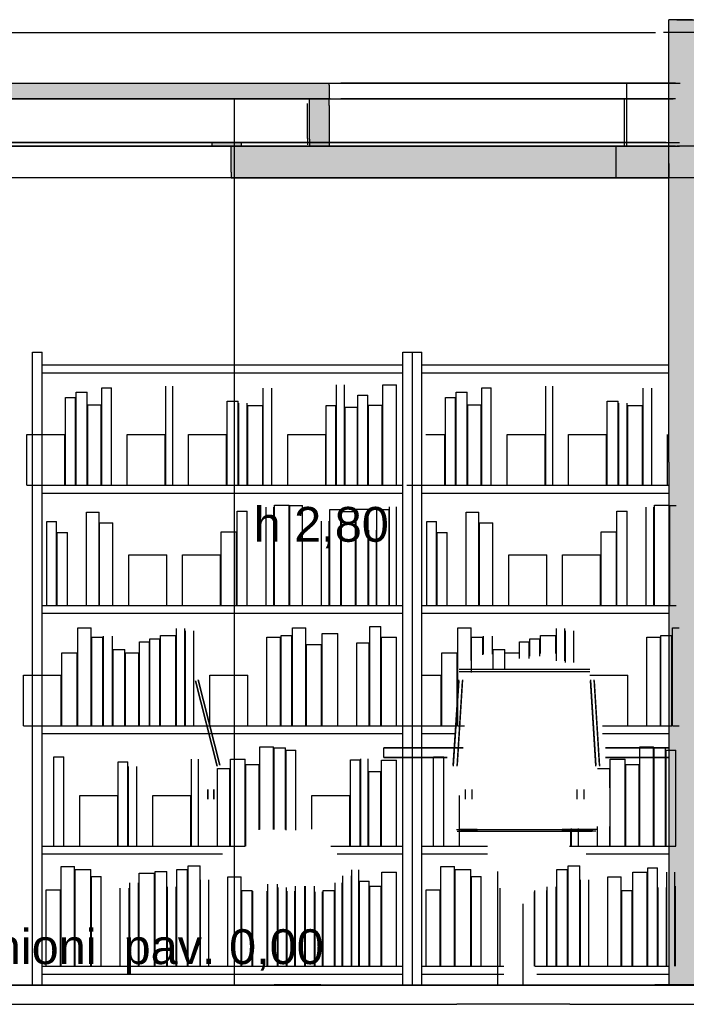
# Model space of a CAD drawing. Header units: millimetres. Extents: x -8297 to 34045, y -61360 to 6071.
# Tile 40 of 68: x 26260 to 28365, y -40060 to -36950. Entities that reach past the tile are written whole.
import ezdxf
from ezdxf.enums import TextEntityAlignment as Align

# ---------------------------------------------------------------- set-up
doc = ezdxf.new("R2010")
doc.units = ezdxf.units.MM
for name, color, linetype in [('S-QUOTE', 40, 'Continuous'), ('S-TAGLIO-CS', 9, 'Continuous'), ('S-TAGLIO-MURO', 7, 'Continuous'), ('S-TAGLIO-PAV', 33, 'Continuous'), ('S-TAGLIO-SOFF', 8, 'Continuous'), ('S-TESTI', 7, 'Continuous'), ('S-VISTA', 8, 'Continuous'), ('S-VISTA-ARREDI', 9, 'Continuous')]:
    doc.layers.add(name, color=color, linetype=linetype)
doc.styles.add('VISIO', font='arial.ttf')

msp = doc.modelspace()

# ---------------------------------------------------------------- hatches: boundary and pattern name
at = {"layer": 'S-TAGLIO-CS'}
for points in [[(21558, -37200), (21554, -37200), (21554, -37178), (21554, -37150), (27236, -37150), (27236, -37158), (27236, -37200), (27228, -37200), (27174, -37200), (21574, -37200), (21568, -37200), (21564, -37200), (21558, -37200)], [(27174, -37200), (27228, -37200), (27236, -37200), (27236, -37222), (27236, -37350), (27228, -37350), (27174, -37350), (27174, -37328), (27174, -37200)], [(26960, -37350), (26942, -37350), (26928, -37350), (26868, -37350), (26868, -37348), (26868, -37338), (26942, -37338), (26960, -37338), (26960, -37340), (26960, -37350)], [(27258, -37450), (26928, -37450), (26928, -37432), (26928, -37350), (26942, -37350), (26960, -37350), (27174, -37350), (27228, -37350), (27236, -37350), (27258, -37350), (27302, -37350), (27544, -37350), (28016, -37350), (28052, -37350), (28310, -37350), (28310, -37404), (28310, -37450), (28052, -37450), (28016, -37450), (27544, -37450), (27302, -37450), (27258, -37450)]]:
    msp.add_hatch(color=9, dxfattribs=at).paths.add_polyline_path(points)
at = {"layer": 'S-TAGLIO-MURO'}
msp.add_hatch(color=7, dxfattribs=at).paths.add_polyline_path([(28384, -40000), (28310, -40000), (28310, -38348), (28310, -36950), (28384, -36950), (28492, -36950), (28492, -37578), (28492, -40000), (28384, -40000)])
at = {"layer": 'S-TAGLIO-PAV'}
for points in [[(27060, -40000), (25860, -40000), (25860, -39998), (26162, -39998), (27060, -39998), (27060, -40000)], [(28264, -40000), (28096, -40000), (27996, -40000), (27696, -40000), (27542, -40000), (27446, -40000), (27416, -40000), (27064, -40000), (27064, -39998), (27210, -39998), (28108, -39998), (28130, -39998), (28166, -39998), (28264, -39998), (28264, -40000)], [(28558, -40000), (28266, -40000), (28266, -39998), (28492, -39998), (28768, -39998), (28828, -39998), (28978, -39998), (29230, -39998), (29252, -39998), (29466, -39998), (29466, -40000), (28938, -40000), (28892, -40000), (28760, -40000), (28686, -40000), (28570, -40000), (28558, -40000)]]:
    msp.add_hatch(color=33, dxfattribs=at).paths.add_polyline_path(points)

# ---------------------------------------------------------------- linework, layer by layer
at = {"layer": 'S-QUOTE'}
msp.add_line((26938.3, -39998), (26938.3, -37200), dxfattribs=at)
at = {"layer": 'S-TAGLIO-CS'}
for p, q in [((21554, -37150), (27236.9, -37150)), ((27236.9, -37157.1), (27236.9, -37150)), ((27236.9, -37157.1), (27236.9, -37200)), ((21557.1, -37200), (27236.9, -37200)), ((27168.1, -37325.3), (27168.1, -37215)), ((27228.1, -37200), (27174.8, -37200)), ((27174.8, -37327.4), (27174.8, -37200)), ((27236.9, -37200), (27228.1, -37200)), ((27236.9, -37221.3), (27236.9, -37200)), ((27236.9, -37221.3), (27236.9, -37350)), ((26942.2, -37338), (26867.9, -37338)), ((26867.9, -37347.6), (26867.9, -37338)), ((26867.9, -37347.6), (26867.9, -37350)), ((26942.2, -37350), (26867.9, -37350)), ((27257, -37350), (26927.6, -37350)), ((26927.6, -37431.3), (26927.6, -37350)), ((26959.3, -37338), (26942.2, -37338)), ((26942.2, -37350), (26959.3, -37350)), ((26959.3, -37340.2), (26959.3, -37338)), ((26959.3, -37340.2), (26959.3, -37350)), ((27168.1, -37325.3), (27168.1, -37345)), ((27174.8, -37327.4), (27174.8, -37350)), ((27228.1, -37350), (27174.8, -37350)), ((27228.1, -37350), (27236.9, -37350)), ((27257, -37350), (27301.5, -37350)), ((27301.5, -37350), (27544.1, -37350)), ((27544.1, -37350), (28016.5, -37350)), ((28016.5, -37350), (28052.7, -37350)), ((28052.7, -37350), (28309.5, -37350)), ((28309.5, -37404.2), (28309.5, -37350)), ((28309.5, -37404.2), (28309.5, -37450)), ((26927.6, -37431.3), (26927.6, -37450)), ((26927.6, -37450), (27257, -37450)), ((27257, -37450), (27301.5, -37450)), ((27301.5, -37450), (27544.1, -37450)), ((27544.1, -37450), (28016.5, -37450)), ((28016.5, -37450), (28052.7, -37450)), ((28052.7, -37450), (28309.5, -37450))]:
    msp.add_line(p, q, dxfattribs=at)
at = {"layer": 'S-TAGLIO-MURO'}
for p, q in [((28384.9, -36950), (28309.5, -36950)), ((28309.5, -38347.3), (28309.5, -36950)), ((28309.5, -38347.3), (28309.5, -40000)), ((28384.9, -40000), (28309.5, -40000))]:
    msp.add_line(p, q, dxfattribs=at)
at = {"layer": 'S-TAGLIO-PAV'}
for p, q in [((25016.1, -40000), (27415.9, -40000)), ((26161.6, -39998), (27060, -39998)), ((27060, -39999.5), (27060, -39998)), ((27060, -39999.5), (27060, -40000)), ((27060.8, -40000), (27060, -40000)), ((27060.8, -40000), (27063, -40000)), ((27210.5, -39998), (27063, -39998)), ((27063, -39998.5), (27063, -39998)), ((27063, -39998.5), (27063, -40000)), ((27210.5, -39998), (28108.9, -39998)), ((27415.9, -40000), (27445.1, -40000)), ((27445.1, -40000), (27543, -40000)), ((27543, -40000), (27695.9, -40000)), ((27695.9, -40000), (27997, -40000)), ((27997, -40000), (28095.4, -40000)), ((28095.4, -40000), (28096.6, -40000)), ((28557.3, -40000), (28096.6, -40000)), ((28108.9, -39998), (28129.5, -39998)), ((28129.5, -39998), (28166.5, -39998)), ((28166.5, -39998), (28263, -39998)), ((28263, -39998.8), (28263, -39998)), ((28263, -39998.8), (28263, -40000)), ((28264.8, -40000), (28263, -40000)), ((28264.8, -40000), (28266, -40000)), ((28492.2, -39998), (28266, -39998)), ((28266, -39999.2), (28266, -39998)), ((28266, -39999.2), (28266, -40000)), ((25016.1, -40060), (27415.9, -40060)), ((27415.9, -40060), (27445.1, -40060)), ((27445.1, -40060), (27639.7, -40060)), ((27997, -40060), (27639.7, -40060)), ((27997, -40060), (28095.4, -40060)), ((28095.4, -40060), (28096.6, -40060)), ((28096.6, -40060), (28557.3, -40060))]:
    msp.add_line(p, q, dxfattribs=at)
at = {"layer": 'S-TAGLIO-SOFF'}
for p, q in [((25015, -36990), (27562.8, -36990)), ((27562.8, -36990), (27586.2, -36990)), ((27586.2, -36990), (27666.2, -36990)), ((27666.2, -36990), (27841.2, -36990)), ((27841.2, -36990), (27982.4, -36990)), ((27982.4, -36990), (28084.1, -36990)), ((28084.5, -36990), (28267.7, -36990))]:
    msp.add_line(p, q, dxfattribs=at)
at = {"layer": 'S-VISTA'}
for p, q in [((28335, -36950), (28640, -36950)), ((28506.7, -36990), (28293.3, -36990)), ((25162.5, -37150), (28294, -37150)), ((28177, -37150), (27273.9, -37150)), ((28330.4, -37150), (28177, -37150)), ((28177, -37200), (28177, -37150)), ((28294, -37150), (28345.1, -37150)), ((25516.1, -37200), (27233.3, -37200)), ((25516.1, -37200), (27233.3, -37200)), ((27239.6, -37200), (25532.5, -37200)), ((27213.3, -37200), (28170, -37200)), ((28177, -37200), (27273.9, -37200)), ((28177, -37200), (27273.9, -37200)), ((28170, -37200), (28323.9, -37200)), ((28170, -37350), (28170, -37200)), ((28330.4, -37200), (28177, -37200)), ((28330.4, -37200), (28177, -37200)), ((28177, -37350), (28177, -37200)), ((27189.3, -37338), (25532.2, -37338)), ((27189.3, -37350), (25532.2, -37350)), ((27189.4, -37350), (25532.5, -37350)), ((25557.4, -37338), (27179.1, -37338)), ((25557.4, -37350), (27179.1, -37350)), ((27182.5, -37350), (25565.8, -37350)), ((25566.6, -37350), (27182.8, -37350)), ((26883.7, -37338), (28136, -37338)), ((26883.7, -37350), (28136, -37350)), ((26935.7, -37350), (28143, -37350)), ((28146, -37338), (26995.6, -37338)), ((28146, -37350), (26995.6, -37350)), ((27213.3, -37350), (28170, -37350)), ((28177, -37350), (27273.9, -37350)), ((28136, -37338), (28344, -37338)), ((28136, -37350), (28344, -37350)), ((28143, -37350), (28298.6, -37350)), ((28143, -37450), (28143, -37350)), ((28301.6, -37338), (28146, -37338)), ((28301.6, -37350), (28146, -37350)), ((28170, -37350), (28323.9, -37350)), ((28330.4, -37350), (28177, -37350)), ((28487.5, -37350), (28335, -37350)), ((28294, -37450), (25161.6, -37450)), ((26935.7, -37450), (28143, -37450)), ((28143, -37450), (28298.6, -37450)), ((28345.1, -37450), (28294, -37450)), ((28487.5, -37450), (28335, -37450)), ((25459, -39998), (26659, -39998)), ((25459, -39998), (26659, -39998)), ((25459, -40000), (26659, -40000)), ((25459, -40000), (26659, -40000)), ((25860, -39998), (27060, -39998)), ((25860, -39998), (27060, -39998)), ((25860, -39998), (27060, -39998)), ((25860, -40000), (27060, -40000)), ((25860, -40000), (27060, -40000)), ((25860, -40000), (27060, -40000)), ((26261, -39998), (27461, -39998)), ((26261, -39998), (27461, -39998)), ((26261, -39998), (27461, -39998)), ((26261, -40000), (27461, -40000)), ((26261, -40000), (27461, -40000)), ((26261, -40000), (27461, -40000)), ((26662, -39998), (27862, -39998)), ((26662, -39998), (27862, -39998)), ((26662, -40000), (27862, -40000)), ((26662, -40000), (27862, -40000)), ((27063, -39998), (28263, -39998)), ((27063, -39998), (28263, -39998)), ((27063, -39998), (28263, -39998)), ((27063, -40000), (28263, -40000)), ((27063, -40000), (28263, -40000)), ((27063, -40000), (28263, -40000)), ((27464, -39998), (28664, -39998)), ((27464, -39998), (28664, -39998)), ((27464, -39998), (28664, -39998)), ((27464, -40000), (28664, -40000)), ((27464, -40000), (28664, -40000)), ((27464, -40000), (28664, -40000)), ((27865, -39998), (29065, -39998)), ((27865, -39998), (29065, -39998)), ((27865, -40000), (29065, -40000)), ((27865, -40000), (29065, -40000)), ((28266, -39998), (29466, -39998)), ((28266, -39998), (29466, -39998)), ((28266, -39998), (29466, -39998)), ((28266, -40000), (29466, -40000)), ((28266, -40000), (29466, -40000)), ((28266, -40000), (29466, -40000)), ((28335, -40000), (28640, -40000))]:
    msp.add_line(p, q, dxfattribs=at)
at = {"layer": 'S-VISTA-ARREDI'}
for p, q in [((26300, -38000), (26330, -38000)), ((26300, -40000), (26300, -38000)), ((26330, -40000), (26330, -38000)), ((27470, -38000), (27500, -38000)), ((27470, -40000), (27470, -38000)), ((27500, -40000), (27500, -38000)), ((27500, -38000), (27530, -38000)), ((27500, -40000), (27500, -38000)), ((27530, -40000), (27530, -38000)), ((26330, -38040), (27470, -38040)), ((26330, -38065), (27470, -38065)), ((27530, -38040), (28307.3, -38040)), ((27530, -38065), (28307.3, -38065)), ((26438, -38126), (26473, -38126)), ((26438, -38420), (26438, -38126)), ((26473, -38420), (26473, -38126)), ((26519, -38113), (26549, -38113)), ((26519, -38420), (26519, -38113)), ((26549, -38420), (26549, -38113)), ((26721, -38420), (26721, -38108)), ((26743, -38420), (26743, -38108)), ((27029, -38420), (27029, -38114)), ((27056, -38420), (27056, -38114)), ((27260, -38420), (27260, -38103)), ((27285, -38420), (27285, -38103)), ((27406, -38103), (27450, -38103)), ((27406, -38420), (27406, -38103)), ((27450, -38420), (27450, -38103)), ((27638, -38126), (27673, -38126)), ((27638, -38420), (27638, -38126)), ((27673, -38420), (27673, -38126)), ((27719, -38113), (27749, -38113)), ((27719, -38420), (27719, -38113)), ((27749, -38420), (27749, -38113)), ((27921, -38420), (27921, -38108)), ((27943, -38420), (27943, -38108)), ((28229, -38420), (28229, -38114)), ((28256, -38420), (28256, -38114)), ((26404, -38143), (26436, -38143)), ((26404, -38420), (26404, -38143)), ((26436, -38420), (26436, -38143)), ((26915, -38155), (26950, -38155)), ((26915, -38420), (26915, -38155)), ((26950, -38420), (26950, -38155)), ((27328, -38136), (27359, -38136)), ((27328, -38420), (27328, -38136)), ((27359, -38420), (27359, -38136)), ((27604, -38143), (27636, -38143)), ((27604, -38420), (27604, -38143)), ((27636, -38420), (27636, -38143)), ((28115, -38155), (28150, -38155)), ((28115, -38420), (28115, -38155)), ((28150, -38420), (28150, -38155)), ((26475, -38167), (26517, -38167)), ((26475, -38420), (26475, -38167)), ((26517, -38420), (26517, -38167)), ((26952, -38420), (26952, -38161)), ((26978, -38420), (26978, -38161)), ((26980, -38169), (27027, -38169)), ((26980, -38420), (26980, -38169)), ((27027, -38420), (27027, -38169)), ((27228, -38169), (27258, -38169)), ((27228, -38420), (27228, -38169)), ((27258, -38420), (27258, -38169)), ((27287, -38174), (27326, -38174)), ((27287, -38420), (27287, -38174)), ((27326, -38420), (27326, -38174)), ((27361, -38168), (27404, -38168)), ((27361, -38420), (27361, -38168)), ((27404, -38420), (27404, -38168)), ((27675, -38167), (27717, -38167)), ((27675, -38420), (27675, -38167)), ((27717, -38420), (27717, -38167)), ((28152, -38420), (28152, -38161)), ((28178, -38420), (28178, -38161)), ((28180, -38169), (28227, -38169)), ((28180, -38420), (28180, -38169)), ((28227, -38420), (28227, -38169)), ((26282, -38260), (26402, -38260)), ((26282, -38420), (26282, -38260)), ((26402, -38420), (26402, -38260)), ((26599, -38260), (26719, -38260)), ((26599, -38420), (26599, -38260)), ((26719, -38420), (26719, -38260)), ((26793, -38260), (26913, -38260)), ((26793, -38420), (26793, -38260)), ((26913, -38420), (26913, -38260)), ((27106, -38260), (27226, -38260)), ((27106, -38420), (27106, -38260)), ((27226, -38420), (27226, -38260)), ((27542, -38260), (27602, -38260)), ((27602, -38420), (27602, -38260)), ((27799, -38260), (27919, -38260)), ((27799, -38420), (27799, -38260)), ((27919, -38420), (27919, -38260)), ((27993, -38260), (28113, -38260)), ((27993, -38420), (27993, -38260)), ((28113, -38420), (28113, -38260)), ((28306, -38420), (28306, -38260)), ((26282, -38420), (26402, -38420)), ((26330, -38420), (27470, -38420)), ((26404, -38420), (26436, -38420)), ((26438, -38420), (26473, -38420)), ((26475, -38420), (26517, -38420)), ((26519, -38420), (26549, -38420)), ((26599, -38420), (26719, -38420)), ((26793, -38420), (26913, -38420)), ((26915, -38420), (26950, -38420)), ((26980, -38420), (27027, -38420)), ((27106, -38420), (27226, -38420)), ((27228, -38420), (27258, -38420)), ((27287, -38420), (27326, -38420)), ((27328, -38420), (27359, -38420)), ((27361, -38420), (27404, -38420)), ((27406, -38420), (27450, -38420)), ((27482, -38420), (27602, -38420)), ((27530, -38420), (28307.3, -38420)), ((27604, -38420), (27636, -38420)), ((27638, -38420), (27673, -38420)), ((27675, -38420), (27717, -38420)), ((27719, -38420), (27749, -38420)), ((27799, -38420), (27919, -38420)), ((27993, -38420), (28113, -38420)), ((28115, -38420), (28150, -38420)), ((28180, -38420), (28227, -38420)), ((26330, -38445), (27470, -38445)), ((27530, -38445), (28307.3, -38445)), ((27038, -38800), (27038, -38490)), ((27062, -38800), (27062, -38490)), ((27064, -38483), (27111, -38483)), ((27064, -38800), (27064, -38483)), ((27111, -38800), (27111, -38483)), ((27113, -38484), (27153, -38484)), ((27113, -38800), (27113, -38484)), ((27153, -38800), (27153, -38484)), ((27239, -38497), (27274, -38497)), ((27239, -38800), (27239, -38497)), ((27274, -38800), (27274, -38497)), ((27322, -38496), (27360, -38496)), ((27322, -38800), (27322, -38496)), ((27360, -38800), (27360, -38496)), ((27388, -38497), (27426, -38497)), ((27388, -38800), (27388, -38497)), ((27426, -38800), (27426, -38497)), ((27428, -38800), (27428, -38489)), ((27450, -38800), (27450, -38489)), ((28238, -38800), (28238, -38490)), ((28262, -38800), (28262, -38490)), ((28264, -38483), (28311, -38483)), ((28264, -38800), (28264, -38483)), ((28311, -38800), (28311, -38483)), ((28313, -38484), (28333, -38484)), ((28313, -38800), (28313, -38484)), ((26470, -38506), (26510, -38506)), ((26470, -38800), (26470, -38506)), ((26510, -38800), (26510, -38506)), ((26946, -38502), (26978, -38502)), ((26946, -38800), (26946, -38502)), ((26978, -38800), (26978, -38502)), ((27276, -38503), (27320, -38503)), ((27276, -38800), (27276, -38503)), ((27320, -38800), (27320, -38503)), ((27670, -38506), (27710, -38506)), ((27670, -38800), (27670, -38506)), ((27710, -38800), (27710, -38506)), ((28146, -38502), (28178, -38502)), ((28146, -38800), (28146, -38502)), ((28178, -38800), (28178, -38502)), ((26345, -38535), (26376, -38535)), ((26345, -38800), (26345, -38535)), ((26376, -38800), (26376, -38535)), ((26512, -38539), (26554, -38539)), ((26512, -38800), (26512, -38539)), ((26554, -38800), (26554, -38539)), ((27213, -38800), (27213, -38534)), ((27237, -38800), (27237, -38534)), ((27362, -38800), (27362, -38562)), ((27386, -38800), (27386, -38562)), ((27545, -38535), (27576, -38535)), ((27545, -38800), (27545, -38535)), ((27576, -38800), (27576, -38535)), ((27712, -38539), (27754, -38539)), ((27712, -38800), (27712, -38539)), ((27754, -38800), (27754, -38539)), ((26378, -38570), (26410, -38570)), ((26378, -38800), (26378, -38570)), ((26410, -38800), (26410, -38570)), ((26896, -38568), (26944, -38568)), ((26896, -38800), (26896, -38568)), ((26944, -38800), (26944, -38568)), ((27578, -38570), (27610, -38570)), ((27578, -38800), (27578, -38570)), ((27610, -38800), (27610, -38570)), ((28096, -38568), (28144, -38568)), ((28096, -38800), (28096, -38568)), ((28144, -38800), (28144, -38568)), ((26604, -38640), (26724, -38640)), ((26604, -38800), (26604, -38640)), ((26724, -38800), (26724, -38640)), ((26774, -38640), (26894, -38640)), ((26774, -38800), (26774, -38640)), ((26894, -38800), (26894, -38640)), ((27804, -38640), (27924, -38640)), ((27804, -38800), (27804, -38640)), ((27924, -38800), (27924, -38640)), ((27974, -38640), (28094, -38640)), ((27974, -38800), (27974, -38640)), ((28094, -38800), (28094, -38640)), ((26330, -38800), (27470, -38800)), ((26345, -38800), (26376, -38800)), ((26378, -38800), (26410, -38800)), ((26470, -38800), (26510, -38800)), ((26512, -38800), (26554, -38800)), ((26604, -38800), (26724, -38800)), ((26774, -38800), (26894, -38800)), ((26896, -38800), (26944, -38800)), ((26946, -38800), (26978, -38800)), ((27064, -38800), (27111, -38800)), ((27113, -38800), (27153, -38800)), ((27239, -38800), (27274, -38800)), ((27276, -38800), (27320, -38800)), ((27322, -38800), (27360, -38800)), ((27388, -38800), (27426, -38800)), ((27530, -38800), (28307.3, -38800)), ((27545, -38800), (27576, -38800)), ((27578, -38800), (27610, -38800)), ((27670, -38800), (27710, -38800)), ((27712, -38800), (27754, -38800)), ((27804, -38800), (27924, -38800)), ((27974, -38800), (28094, -38800)), ((28096, -38800), (28144, -38800)), ((28146, -38800), (28178, -38800)), ((28264, -38800), (28311, -38800)), ((28313, -38800), (28333, -38800)), ((26330, -38825), (27470, -38825)), ((27530, -38825), (28307.3, -38825)), ((26443, -38871), (26485, -38871)), ((26443, -39180), (26443, -38871)), ((26485, -39180), (26485, -38871)), ((26755, -39180), (26755, -38873)), ((26781, -39180), (26781, -38873)), ((27121, -38871), (27163, -38871)), ((27121, -39180), (27121, -38871)), ((27163, -39180), (27163, -38871)), ((27365, -38867), (27400, -38867)), ((27365, -39180), (27365, -38867)), ((27400, -39180), (27400, -38867)), ((27643, -38871), (27685, -38871)), ((27643, -39180), (27643, -38871)), ((27685, -38974), (27685, -38871)), ((27955, -38975.3), (27955, -38873)), ((27981, -38975.3), (27981, -38873)), ((28321, -38871), (28342, -38871)), ((28321, -39180), (28321, -38871)), ((26487, -38900), (26522, -38900)), ((26487, -39180), (26487, -38900)), ((26522, -39180), (26522, -38900)), ((26524, -39180), (26524, -38897)), ((26553, -39180), (26553, -38897)), ((26671, -38906), (26702, -38906)), ((26671, -39180), (26671, -38906)), ((26702, -39180), (26702, -38906)), ((26704, -38895), (26753, -38895)), ((26704, -39180), (26704, -38895)), ((26753, -39180), (26753, -38895)), ((26783, -39180), (26783, -38880)), ((26810, -39180), (26810, -38880)), ((27040, -38900), (27083, -38900)), ((27040, -39180), (27040, -38900)), ((27083, -39180), (27083, -38900)), ((27085, -38895), (27119, -38895)), ((27085, -39180), (27085, -38895)), ((27119, -39180), (27119, -38895)), ((27215, -38889), (27264, -38889)), ((27215, -39180), (27215, -38889)), ((27264, -39180), (27264, -38889)), ((27402, -38900), (27450, -38900)), ((27402, -39180), (27402, -38900)), ((27450, -39180), (27450, -38900)), ((27687, -38900), (27722, -38900)), ((27687, -39012), (27687, -38900)), ((27722, -38956), (27722, -38900)), ((27724, -38953.6), (27724, -38897)), ((27753, -38953.6), (27753, -38897)), ((27871, -38906), (27902, -38906)), ((27871, -38960.8), (27871, -38906)), ((27902, -38960.8), (27902, -38906)), ((27904, -38895), (27953, -38895)), ((27904, -38952), (27904, -38895)), ((27953, -38952), (27953, -38895)), ((27983, -38980), (27983, -38880)), ((28010, -38980), (28010, -38880)), ((28240, -38900), (28283, -38900)), ((28240, -39180), (28240, -38900)), ((28283, -39180), (28283, -38900)), ((28285, -38895), (28319, -38895)), ((28285, -39180), (28285, -38895)), ((28319, -39180), (28319, -38895)), ((26638, -38915), (26669, -38915)), ((26638, -39180), (26638, -38915)), ((26669, -39180), (26669, -38915)), ((27165, -38924), (27213, -38924)), ((27165, -39180), (27165, -38924)), ((27213, -39180), (27213, -38924)), ((27324, -38918), (27363, -38918)), ((27324, -39180), (27324, -38918)), ((27363, -39180), (27363, -38918)), ((27838, -38915), (27869, -38915)), ((27838, -38968), (27838, -38915)), ((27869, -38968), (27869, -38915)), ((26393, -38950), (26441, -38950)), ((26393, -39180), (26393, -38950)), ((26441, -39180), (26441, -38950)), ((26555, -38939), (26592, -38939)), ((26555, -39180), (26555, -38939)), ((26592, -39180), (26592, -38939)), ((26594, -38950), (26636, -38950)), ((26594, -39180), (26594, -38950)), ((26636, -39180), (26636, -38950)), ((27593, -38950), (27641, -38950)), ((27593, -39180), (27593, -38950)), ((27641, -39180), (27641, -38950)), ((27755, -38939), (27792, -38939)), ((27755, -38999.2), (27755, -38939)), ((27792, -38999.2), (27792, -38939)), ((27794, -38950), (27836, -38950)), ((26271, -39020), (26391, -39020)), ((26271, -39180), (26271, -39020)), ((26391, -39180), (26391, -39020)), ((26860, -39020), (26980, -39020)), ((26860, -39180), (26860, -39020)), ((26980, -39180), (26980, -39020)), ((27531, -39020), (27591, -39020)), ((27591, -39180), (27591, -39020)), ((27648, -39001), (28060, -39001)), ((27648, -39009), (28060, -39009)), ((28060, -39020), (28180, -39020)), ((28180, -39180), (28180, -39020)), ((26883, -39308), (26815, -39038)), ((26815, -39038), (26883, -39308)), ((26823, -39035), (26892, -39305)), ((26892, -39305), (26823, -39035)), ((27629, -39305), (27646, -39035)), ((27646, -39038), (27629, -39308)), ((27658, -39035), (27641, -39305)), ((27641, -39308), (27658, -39038)), ((28062, -39035), (28079, -39305)), ((28079, -39308), (28062, -39038)), ((28091, -39305), (28074, -39035)), ((28074, -39038), (28091, -39308)), ((26271, -39180), (26391, -39180)), ((26330, -39180), (27470, -39180)), ((26393, -39180), (26441, -39180)), ((26443, -39180), (26485, -39180)), ((26487, -39180), (26522, -39180)), ((26555, -39180), (26592, -39180)), ((26594, -39180), (26636, -39180)), ((26638, -39180), (26669, -39180)), ((26671, -39180), (26702, -39180)), ((26704, -39180), (26753, -39180)), ((26860, -39180), (26980, -39180)), ((27040, -39180), (27083, -39180)), ((27085, -39180), (27119, -39180)), ((27121, -39180), (27163, -39180)), ((27165, -39180), (27213, -39180)), ((27215, -39180), (27264, -39180)), ((27324, -39180), (27363, -39180)), ((27365, -39180), (27400, -39180)), ((27402, -39180), (27450, -39180)), ((27471, -39180), (27591, -39180)), ((27530, -39180), (27633.6, -39180)), ((27593, -39180), (27641, -39180)), ((27643, -39180), (27664, -39180)), ((28100, -39180), (28307.3, -39180)), ((28120, -39180), (28180, -39180)), ((28240, -39180), (28283, -39180)), ((28285, -39180), (28319, -39180)), ((28321, -39180), (28342, -39180)), ((26330, -39205), (27470, -39205)), ((27530, -39205), (27633.6, -39205)), ((28100, -39205), (28307.3, -39205)), ((27018, -39247), (27061, -39247)), ((27018, -39507.8), (27018, -39247)), ((27061, -39507.8), (27061, -39247)), ((28218, -39247), (28261, -39247)), ((28218, -39560), (28218, -39247)), ((28261, -39560), (28261, -39247)), ((26367, -39278), (26399, -39278)), ((26367, -39560), (26367, -39278)), ((26399, -39560), (26399, -39278)), ((27063, -39250), (27099, -39250)), ((27063, -39508.3), (27063, -39250)), ((27099, -39508.3), (27099, -39250)), ((27101, -39257), (27132, -39257)), ((27101, -39509.5), (27101, -39257)), ((27132, -39509.5), (27132, -39257)), ((27660, -39250), (27410, -39250)), ((27410, -39250), (27660, -39250)), ((27410, -39280), (27410, -39250)), ((27410, -39280), (27410, -39250)), ((27567, -39278), (27599, -39278)), ((27567, -39560), (27567, -39278)), ((27599, -39560), (27599, -39278)), ((28310, -39250), (28110, -39250)), ((28110, -39250), (28310, -39250)), ((28263, -39250), (28299, -39250)), ((28263, -39560), (28263, -39250)), ((28299, -39560), (28299, -39250)), ((28301, -39257), (28332, -39257)), ((28301, -39560), (28301, -39257)), ((28332, -39560), (28332, -39257)), ((26571, -39294), (26601, -39294)), ((26571, -39560), (26571, -39294)), ((26601, -39560), (26601, -39294)), ((26603, -39560), (26603, -39309)), ((26630, -39560), (26630, -39309)), ((26802, -39560), (26802, -39286)), ((26824, -39560), (26824, -39286)), ((26925, -39286), (26972, -39286)), ((26925, -39560), (26925, -39286)), ((26972, -39560), (26972, -39286)), ((26974, -39303), (27016, -39303)), ((26974, -39560), (26974, -39303)), ((27016, -39508.6), (27016, -39303)), ((27304, -39288), (27335, -39288)), ((27304, -39560), (27304, -39288)), ((27335, -39560), (27335, -39288)), ((27337, -39560), (27337, -39285)), ((27360, -39560), (27360, -39285)), ((27402, -39289), (27450, -39289)), ((27402, -39560), (27402, -39289)), ((27610, -39280), (27410, -39280)), ((27410, -39280), (27610, -39280)), ((27450, -39560), (27450, -39289)), ((28310, -39280), (28110, -39280)), ((28110, -39280), (28310, -39280)), ((28125, -39286), (28172, -39286)), ((28125, -39560), (28125, -39286)), ((28172, -39560), (28172, -39286)), ((28174, -39303), (28216, -39303)), ((28174, -39560), (28174, -39303)), ((28216, -39560), (28216, -39303)), ((26884, -39315), (26923, -39315)), ((26884, -39560), (26884, -39315)), ((26923, -39560), (26923, -39315)), ((27362, -39325), (27400, -39325)), ((27362, -39560), (27362, -39325)), ((27400, -39560), (27400, -39325)), ((28084, -39315), (28123, -39315)), ((28123, -39376.2), (28123, -39315)), ((26449, -39400), (26569, -39400)), ((26449, -39560), (26449, -39400)), ((26569, -39560), (26569, -39400)), ((26680, -39400), (26800, -39400)), ((26680, -39560), (26680, -39400)), ((26800, -39560), (26800, -39400)), ((26854, -39381), (26854, -39412)), ((26854, -39412), (26854, -39381)), ((26854, -39381), (26854, -39412)), ((26854, -39412), (26854, -39381)), ((26873, -39381), (26873, -39412)), ((26873, -39412), (26873, -39381)), ((26873, -39381), (26873, -39412)), ((26873, -39412), (26873, -39381)), ((27182, -39400), (27302, -39400)), ((27182, -39506.7), (27182, -39400)), ((27302, -39560), (27302, -39400)), ((27649, -39560), (27649, -39400)), ((27666, -39381), (27666, -39412)), ((27666, -39381), (27666, -39412)), ((27689, -39412), (27689, -39381)), ((27689, -39412), (27689, -39381)), ((28019, -39381), (28019, -39412)), ((28019, -39381), (28019, -39412)), ((28042, -39412), (28042, -39381)), ((28042, -39412), (28042, -39381)), ((27639, -39508), (28070, -39508)), ((27641, -39513), (28068, -39513)), ((27703.9, -39508), (27650, -39508)), ((27705.4, -39513), (27652, -39513)), ((28079, -39513), (27972.2, -39513)), ((28081, -39508), (27973.2, -39508)), ((28000, -39560), (28000, -39506.7)), ((28002, -39560), (28002, -39505.2)), ((28024, -39560), (28024, -39505.2)), ((28084, -39560), (28084, -39498.8)), ((28123, -39560), (28123, -39498.8)), ((26330, -39560), (26951.8, -39560)), ((26330, -39585), (26900, -39585)), ((26367, -39560), (26399, -39560)), ((26449, -39560), (26569, -39560)), ((26571, -39560), (26601, -39560)), ((26680, -39560), (26800, -39560)), ((26884, -39560), (26923, -39560)), ((26925, -39560), (26972, -39560)), ((27242, -39560), (27302, -39560)), ((27262.7, -39560), (27470, -39560)), ((27262.7, -39585), (27470, -39585)), ((27304, -39560), (27335, -39560)), ((27362, -39560), (27400, -39560)), ((27402, -39560), (27450, -39560)), ((27530, -39560), (27737.3, -39560)), ((27530, -39585), (27737.3, -39585)), ((27567, -39560), (27599, -39560)), ((27649, -39560), (27709, -39560)), ((27996.4, -39560), (28307.3, -39560)), ((28048.2, -39585), (28307.3, -39585)), ((28084, -39560), (28123, -39560)), ((28125, -39560), (28172, -39560)), ((28174, -39560), (28216, -39560)), ((28218, -39560), (28261, -39560)), ((28263, -39560), (28299, -39560)), ((28301, -39560), (28332, -39560)), ((26390, -39625), (26433, -39625)), ((26390, -39940), (26390, -39625)), ((26433, -39940), (26433, -39625)), ((26435, -39634), (26484, -39634)), ((26435, -39940), (26435, -39634)), ((26484, -39940), (26484, -39634)), ((26637, -39646), (26685, -39646)), ((26637, -39940), (26637, -39646)), ((26685, -39940), (26685, -39646)), ((26687, -39641), (26724, -39641)), ((26687, -39940), (26687, -39641)), ((26724, -39940), (26724, -39641)), ((26756, -39634), (26790, -39634)), ((26756, -39940), (26756, -39634)), ((26790, -39940), (26790, -39634)), ((26792, -39623), (26829, -39623)), ((26792, -39940), (26792, -39623)), ((26829, -39940), (26829, -39623)), ((27309, -39940), (27309, -39635)), ((27331, -39940), (27331, -39635)), ((27403, -39643), (27450, -39643)), ((27403, -39940), (27403, -39643)), ((27450, -39940), (27450, -39643)), ((27590, -39625), (27633, -39625)), ((27590, -39940), (27590, -39625)), ((27633, -39940), (27633, -39625)), ((27635, -39634), (27684, -39634)), ((27635, -39940), (27635, -39634)), ((27684, -39940), (27684, -39634)), ((27770, -40000), (27770, -39640)), ((27770, -40000), (27770, -39640)), ((27956, -39634), (27990, -39634)), ((27956, -39940), (27956, -39634)), ((27990, -39940), (27990, -39634)), ((27992, -39623), (28029, -39623)), ((27992, -39940), (27992, -39623)), ((28029, -39940), (28029, -39623)), ((28196, -39643), (28241, -39643)), ((28196, -39940), (28196, -39643)), ((28241, -39940), (28241, -39643)), ((28243, -39629), (28274, -39629)), ((28243, -39940), (28243, -39629)), ((28274, -39940), (28274, -39629)), ((28304, -39940), (28304, -39643)), ((28329, -39940), (28329, -39643)), ((26486, -39656), (26517, -39656)), ((26486, -39940), (26486, -39656)), ((26517, -39940), (26517, -39656)), ((26607, -39940), (26607, -39676)), ((26635, -39940), (26635, -39676)), ((26831, -39940), (26831, -39667)), ((26857, -39940), (26857, -39667)), ((26917, -39657), (26959, -39657)), ((26917, -39940), (26917, -39657)), ((26959, -39940), (26959, -39657)), ((27043, -39940), (27043, -39680.8)), ((27074, -39940), (27074, -39680.8)), ((27256, -39940), (27256, -39676)), ((27278, -39940), (27278, -39676)), ((27280, -39940), (27280, -39654)), ((27307, -39940), (27307, -39654)), ((27333, -39671), (27363, -39671)), ((27333, -39940), (27333, -39671)), ((27363, -39940), (27363, -39671)), ((27686, -39656), (27717, -39656)), ((27686, -39940), (27686, -39656)), ((27717, -39940), (27717, -39656)), ((28031, -39940), (28031, -39667)), ((28057, -39940), (28057, -39667)), ((28117, -39657), (28159, -39657)), ((28117, -39940), (28117, -39657)), ((28159, -39940), (28159, -39657)), ((26343, -39698), (26388, -39698)), ((26343, -39940), (26343, -39698)), ((26388, -39940), (26388, -39698)), ((26577, -39940), (26577, -39693)), ((26605, -39940), (26605, -39693)), ((26726, -39940), (26726, -39689)), ((26754, -39940), (26754, -39689)), ((26961, -39701), (26994, -39701)), ((26961, -39940), (26961, -39701)), ((26994, -39940), (26994, -39701)), ((26996, -39940), (26996, -39702.4)), ((27041, -39940), (27041, -39702.4)), ((27076, -39940), (27076, -39691)), ((27102, -39940), (27102, -39691)), ((27104, -39940), (27104, -39702.4)), ((27129, -39940), (27129, -39702.4)), ((27131, -39940), (27131, -39687)), ((27160, -39940), (27160, -39687)), ((27162, -39940), (27162, -39687)), ((27191, -39940), (27191, -39687)), ((27193, -39940), (27193, -39704.8)), ((27216, -39940), (27216, -39704.8)), ((27218, -39701), (27254, -39701)), ((27218, -39940), (27218, -39701)), ((27254, -39940), (27254, -39701)), ((27365, -39687), (27401, -39687)), ((27365, -39940), (27365, -39687)), ((27401, -39940), (27401, -39687)), ((27543, -39698), (27588, -39698)), ((27543, -39940), (27543, -39698)), ((27588, -39940), (27588, -39698)), ((27777, -39940), (27777, -39693)), ((27885, -39940), (27885, -39704.8)), ((27887, -39940), (27887, -39700.8)), ((27924, -39940), (27924, -39700.8)), ((27926, -39940), (27926, -39689)), ((27954, -39940), (27954, -39689)), ((28161, -39701), (28194, -39701)), ((28161, -39940), (28161, -39701)), ((28194, -39940), (28194, -39701)), ((28276, -39940), (28276, -39691)), ((28302, -39940), (28302, -39691)), ((28331, -39940), (28331, -39687)), ((27850, -40000), (27850, -39742.9)), ((27850, -40000), (27850, -39897.1)), ((26330, -39940), (27470, -39940)), ((26343, -39940), (26388, -39940)), ((26390, -39940), (26433, -39940)), ((26435, -39940), (26484, -39940)), ((26486, -39940), (26517, -39940)), ((26637, -39940), (26685, -39940)), ((26687, -39940), (26724, -39940)), ((26756, -39940), (26790, -39940)), ((26792, -39940), (26829, -39940)), ((26917, -39940), (26959, -39940)), ((26961, -39940), (26994, -39940)), ((26996, -39940), (27041, -39940)), ((27043, -39940), (27074, -39940)), ((27218, -39940), (27254, -39940)), ((27333, -39940), (27363, -39940)), ((27365, -39940), (27401, -39940)), ((27403, -39940), (27450, -39940)), ((27530, -39940), (27789.1, -39940)), ((27543, -39940), (27588, -39940)), ((27590, -39940), (27633, -39940)), ((27635, -39940), (27684, -39940)), ((27686, -39940), (27717, -39940)), ((27887, -39940), (27924, -39940)), ((27892.7, -39940), (28307.3, -39940)), ((27956, -39940), (27990, -39940)), ((27992, -39940), (28029, -39940)), ((28117, -39940), (28159, -39940)), ((28161, -39940), (28194, -39940)), ((28196, -39940), (28241, -39940)), ((28243, -39940), (28274, -39940)), ((26330, -39965), (27470, -39965)), ((27530, -39965), (27789.1, -39965)), ((27892.7, -39965), (28307.3, -39965)), ((26300, -40000), (26330, -40000)), ((27470, -40000), (27500, -40000)), ((27500, -40000), (27530, -40000)), ((27850, -40000), (27770, -40000)), ((27770, -40000), (27850, -40000))]:
    msp.add_line(p, q, dxfattribs=at)

# ---------------------------------------------------------------- texts
at = {"layer": 'S-QUOTE', "style": 'VISIO'}
msp.add_text('h 2,80', height=110, dxfattribs=at).set_placement((26998.3, -38599))
at = {"layer": 'S-TESTI', "style": 'VISIO'}
msp.add_text('Sala riunioni  pav. 0,00', height=110, dxfattribs=at).set_placement((26438.3, -39878), align=Align.MIDDLE_CENTER)

doc.saveas('drawing.dxf')
